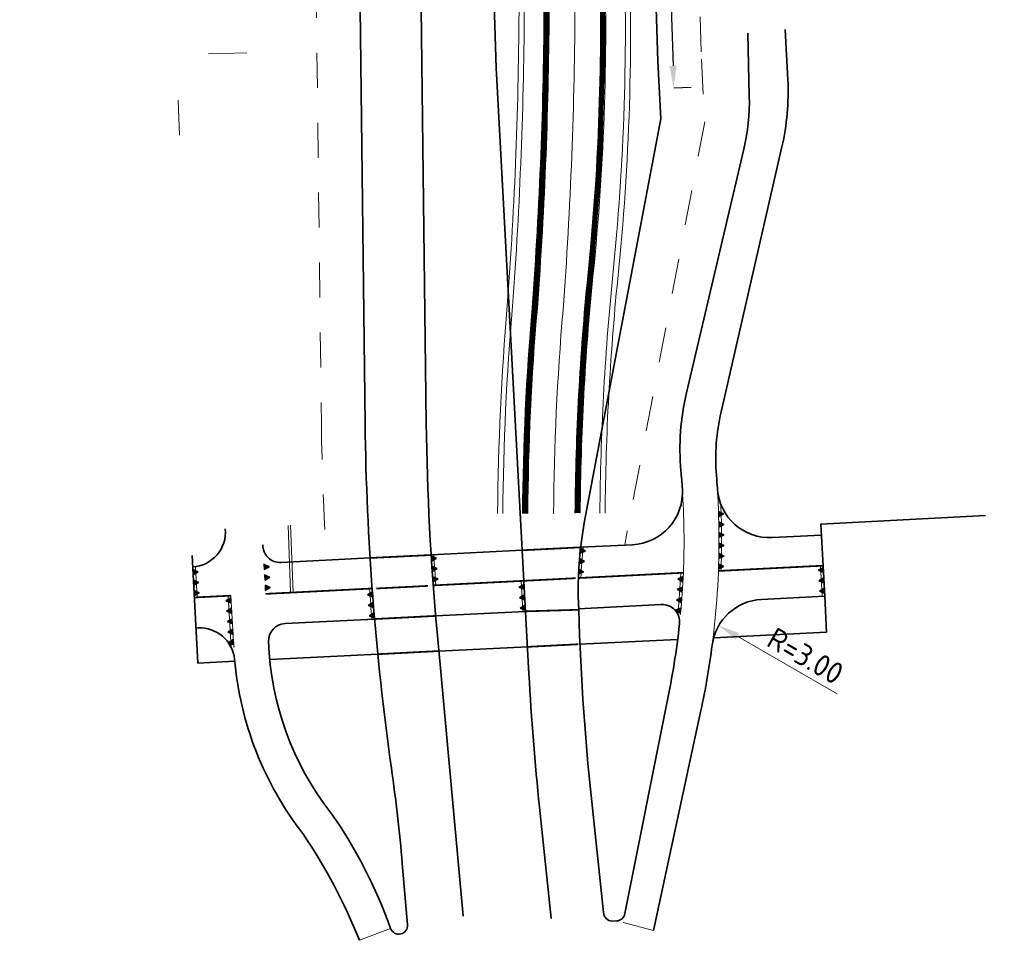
# Model space of a CAD drawing. Header units: metres. Extents: x 170926 to 172327, y 405849 to 407908.
# Tile 6 of 19: x 171383 to 171439, y 406506 to 406559. Entities that reach past the tile are written whole.
import ezdxf

# ---------------------------------------------------------------- set-up
doc = ezdxf.new("R2010")
doc.units = ezdxf.units.M
for name, pattern in [('VW-1-1_STREEP', [2, 1, -1]), ('VW-1-3_STREEP', [4, 1, -3]), ('VW-5050_STREEP', [1, 0.5, -0.5]), ('XX-HIDDEN', [4, 2, -2])]:
    doc.linetypes.add(name, pattern=pattern)
doc.layers.get('Defpoints').update_dxf_attribs({"color": 211, "lineweight": 25})
for name, color, linetype, lineweight in [('N-WE-VH-KANTVERHARDING-G', 210, 'Continuous', 35), ('N-WE-VW-MARKERING_DWARS-S-500', 7, 'Continuous', 25), ('N-WE-VW-MARKERING_DWARS_OVERSTEEK_KANALISATIESTREEP50_10-G', 7, 'VW-5050_STREEP', 13), ('N-WE-VW-MARKERING_LANGS_STREEP_11_10-G', 7, 'VW-1-1_STREEP', 13), ('N-WE-VW-MARKERING_LANGS_STREEP_13_30-G', 7, 'VW-1-3_STREEP', 25), ('N-WE-VW-MARKERING_LANGS_STREEP_DOORGETROKKEN_10-G', 7, 'Continuous', 13), ('X-XX-AL-M-500', 7, 'Continuous', 18)]:
    doc.layers.add(name, color=color, linetype=linetype, lineweight=lineweight)
doc.layers.add('N-WE-VW-OBSTAKELVRIJEZONE-G', color=140, linetype='XX-HIDDEN', lineweight=18, plot=False)
doc.layers.add('X-XX-AL-HULPLIJN-G', color=7, linetype='Continuous', lineweight=18, plot=False)
doc.styles.add('NLCS-ISO-M500-T25', font='NLCS-ISO.ttf', dxfattribs={"height": 1.25})
doc.dimstyles.new('NLCS-M500-T25-PIJL_L2_H1', dxfattribs={"dimscale": 0.5, "dimtxt": 2.5, "dimasz": 2.5, "dimexe": 2, "dimexo": 2, "dimgap": 0.7, "dimtad": 1, "dimzin": 0, "dimdsep": 46, "dimtxsty": 'NLCS-ISO-M500-T25', "dimcen": 0, "dimdle": 2, "dimclrd": 256, "dimclre": 256, "dimclrt": 256, "dimadec": 1, "dimazin": 0, "dimtfac": 1, "dimtdec": 3, "dimtofl": 0, "dimtmove": 0, "dimatfit": 3, "dimfxl": 2, "dimfxlon": 1, "dimtfillclr": 256, "dimtolj": 1, "dimtzin": 0, "dimlwd": -1, "dimlwe": -1, "dimarcsym": 0})

# ---------------------------------------------------------------- blocks, each defined once
blk = doc.blocks.new('*D1803')
at = {"layer": 'Defpoints', "transparency": 16777216}
for p, q in [((171418.7702794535, 406594.6577107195), (171419.7697955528, 406594.6888164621)), ((171418.8091616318, 406593.4083155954), (171419.9756269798, 406555.9264618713)), ((171420.0145091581, 406554.6770667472), (171421.0140252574, 406554.7081724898))]:
    blk.add_line(p, q, dxfattribs=at)
at = {"layer": 'Defpoints', "color": 0, "transparency": 16777216}
for p in [(171417.9041768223, 406594.630756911), (171419.1484065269, 406554.6501129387), (171420.0145091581, 406554.6770667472)]:
    blk.add_point(p, dxfattribs=at)
at = {"layer": 'Defpoints', "transparency": 16777216}
for points in [[(171419.0173941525, 406593.4147959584), (171418.6009291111, 406593.4018352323), (171418.7702794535, 406594.6577107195)], [(171420.1838595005, 406555.9329422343), (171419.7673944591, 406555.9199815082), (171420.0145091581, 406554.6770667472)]]:
    blk.add_solid(points, dxfattribs=at)
at = {"layer": 'Defpoints', "transparency": 16777216, "insert": (171420.3669225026, 406574.6977168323), "char_height": 1.25, "attachment_point": 5, "rotation": 271.78251529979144, "style": 'NLCS-ISO-M500-T25'}
blk.add_mtext('\\A1;40.00', dxfattribs=at)
blk = doc.blocks.new('*D1792')
at = {"layer": 'Defpoints', "color": 0, "transparency": 16777216}
for p in [(171422.5926974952, 406523.9068023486), (171425.1903251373, 406522.4060256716)]:
    blk.add_point(p, dxfattribs=at)
at = {"layer": 'X-XX-AL-M-500', "transparency": 16777216}
blk.add_line((171429.3681762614, 406519.9922765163), (171423.675042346, 406523.2814787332), dxfattribs=at)
blk.add_solid([(171423.7792629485, 406523.4618695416), (171423.5708217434, 406523.1010879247), (171422.5926974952, 406523.9068023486)], dxfattribs=at)
at = {"layer": 'X-XX-AL-M-500', "transparency": 16777216, "insert": (171427.5505341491, 406522.1684448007), "char_height": 1.25, "attachment_point": 5, "rotation": 329.98287034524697, "style": 'NLCS-ISO-M500-T25'}
blk.add_mtext('\\A1;R=3.00', dxfattribs=at)
blk = doc.blocks.new('N-SVW-MARKERING_DWARS_DRIEHOEK_30 30')
at = {"flags": 128}
blk.add_lwpolyline([(0.15, -0.15), (0.3, 0.15), (0, 0.15)], close=True, dxfattribs=at)
blk.add_solid([(0, 0.15), (0.3, 0.15), (0.15, -0.15), (0.3, 0.15)])

msp = doc.modelspace()

# ---------------------------------------------------------------- linework, layer by layer
at = {"layer": 'N-WE-VH-KANTVERHARDING-G'}
for p, q in [((171426.399, 406558.014), (171426.5427673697, 406555.1186123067)), ((171424.3387419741, 406554.1933454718), (171424.255, 406557.798)), ((171426.2050496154, 406551.2918280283), (171422.7233803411, 406536.1257297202)), ((171420.7425006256, 406537.2226993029), (171424.0230469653, 406551.1664328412)), ((171425.6559736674, 406528.9379277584), (171428.474526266, 406529.0806331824))]:
    msp.add_line(p, q, dxfattribs=at)
for points in [[(171841.2628136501, 406653.8245550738), (171750.4370611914, 406646.0173887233, 0.03465058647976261), (171641.0675047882, 406628.9257544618, -0.04533181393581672), (171533.3958664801, 406614.4445191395), (171432.2507597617, 406610.0834192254, 0.4107090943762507), (171417.9041768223, 406594.6307569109), (171419.1001323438, 406556.2012999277), (171419.2784932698, 406552.8976493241), (171414.9003149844, 406529.7834350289)], [(171413.0084383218, 406507.1385478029), (171412.3372924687, 406513.5080203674, -0.0127591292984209), (171411.7296897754, 406521.1380976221, -2.833878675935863e-06), (171411.729677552, 406521.1383240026), (171409.8578923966, 406555.8080484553), (171408.2636588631, 406607.0353122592)], [(171407.9738097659, 406507.2750385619), (171406.4779230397, 406523.5533231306, -0.01990766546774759), (171405.8593904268, 406535.4771584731), (171405.3265248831, 406579.8172859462, -0.005482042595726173), (171405.3034324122, 406601.7447851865), (171405.3332440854, 406604.7526709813)], [(170927.2152829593, 406574.3334782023), (171213.7401169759, 406598.868801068, -0.004675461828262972), (171251.0278306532, 406601.7108162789), (171268.8426529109, 406601.0433849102), (171286.6351195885, 406600.2170344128, -0.001470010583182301), (171298.3596676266, 406600.7571037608), (171385.0624813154, 406604.4954915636, -0.3787811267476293), (171400.5035309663, 406591.9814989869, -0.03840481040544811), (171401.8637031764, 406576.7026230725), (171402.3596431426, 406535.4350996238)], [(171418.85, 406506.46), (171421.5696758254, 406519.0382747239, 0.02048333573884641), (171422.2153859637, 406522.7929842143, -0.3624418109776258), (171425.038627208, 406525.4021878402), (171428.665738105, 406525.5858311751)], [(171414.5759560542, 406524.872454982), (171419.3010126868, 406525.1116881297, -0.4613891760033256), (171420.3457787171, 406524.0054208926, -0.02580758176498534), (171419.617, 406519.471), (171417.219, 406507.426, -0.3577253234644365), (171416.752, 406507.009), (171416.4955326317, 406506.9945511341, -0.3760122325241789), (171415.994, 406507.482), (171415.3207758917, 406513.822387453)], [(171402.8999024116, 406524.2812876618), (171397.7833142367, 406524.0222309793, 0.4097433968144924), (171396.8345032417, 406522.9882162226, 0.1584453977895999), (171400.4031467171, 406513.1990985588, -0.0669212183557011), (171403.8192618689, 406506.5824826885, 0.87904050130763), (171404.7883045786, 406506.7934737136)], [(171392.6860270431, 406523.76415152), (171392.8020034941, 406523.7700234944, -0.3981549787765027), (171394.8919681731, 406521.9836374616)], [(171394.8919681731, 406521.9836374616, 0.144989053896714), (171398.7933869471, 406512.011037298, -0.05420051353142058), (171402.0368446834, 406505.8989110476)], [(171404.7883045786, 406506.7934737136), (171404.4880101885, 406510.2841297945, 0.01373841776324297), (171403.866877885, 406515.7432375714)]]:
    msp.add_lwpolyline(points, format="xyb", dxfattribs=at)
at = {"layer": 'N-WE-VH-KANTVERHARDING-G', "flags": 128}
msp.add_lwpolyline([(171428.7579798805, 406523.5286708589), (171428.665738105, 406525.5858311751), (171428.438, 406529.71), (171437.8589903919, 406530.1952241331)], dxfattribs=at)
at = {"layer": 'N-WE-VH-KANTVERHARDING-G'}
for points in [[(171406.1389984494, 406527.9497687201), (171411.3476961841, 406528.2134889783)], [(171414.684700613, 406528.3824440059), (171417.665417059, 406528.5333599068)], [(171392.7930974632, 406521.7461958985), (171392.466, 406527.911)], [(171397.555969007, 406527.5152035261), (171402.6432440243, 406527.7727760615)], [(171406.3975172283, 406524.4583745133), (171411.5363840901, 406524.7185591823)], [(171414.6503591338, 406522.8376354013), (171420.2399169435, 406523.1114294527)], [(171422.3007227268, 406523.2123741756), (171428.7579798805, 406523.5286708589)], [(171406.5800178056, 406522.442324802), (171411.6458788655, 406522.690466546)], [(171396.9015433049, 406521.9682428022), (171403.0840613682, 406522.2710819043)], [(171394.9027044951, 406521.8621866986), (171392.7930974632, 406521.7461958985)]]:
    msp.add_lwpolyline(points, dxfattribs=at)
for centre, radius, start, end in [((171412.5599941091, 406554.4243127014), 13.99999999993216, 347.0706798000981, 2.842625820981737), ((171412.3419789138, 406553.9146411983), 11.99999999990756, 346.7607732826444, 1.330834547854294), ((171434.3704133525, 406534.0164562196), 14, 166.7607732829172, 185.1208808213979), ((171434.4191422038, 406533.4407428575), 12, 167.0706797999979, 184.5551800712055), ((171555.8485597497, 406537.2796805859), 153.5000000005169, 180.6885293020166, 188.0653544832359), ((171376.0853661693, 406528.7932431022), 44.5186181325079, 3.778809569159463, 5.120880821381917), ((171376.0853661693, 406528.7932431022), 46.5186181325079, 3.636574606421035, 4.55518007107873), ((171417.5137191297, 406531.529522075), 3, 272.8984531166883, 3.778809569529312), ((171425.5042757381, 406531.9340899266), 3, 183.6365746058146, 272.8984531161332), ((171434.550909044, 406526.0613182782), 20, 169.2743880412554, 181.4280562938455), ((171392.3715754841, 406529.2552756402), 2, 273.5534866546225, 5.202708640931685), ((171397.5054030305, 406528.5139242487), 1, 178.8710484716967, 272.8984531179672), ((171561.5114636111, 406529.2263746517), 146.9999999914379, 181.4280562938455, 186.0150117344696)]:
    msp.add_arc(centre, radius, start, end, dxfattribs=at)
at = {"layer": 'N-WE-VW-MARKERING_DWARS_OVERSTEEK_KANALISATIESTREEP50_10-G', "ltscale": 2, "const_width": 0.1, "flags": 128}
for points in [[(171411.3476961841, 406528.2134889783), (171414.6860643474, 406528.3825130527)], [(171402.6432440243, 406527.7727760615), (171406.1389984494, 406527.9418001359)], [(171411.5363840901, 406524.7185591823), (171414.5778206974, 406524.8099759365)], [(171402.9000209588, 406524.2778462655), (171406.3975172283, 406524.4583745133)], [(171403.0841799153, 406522.2676405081), (171406.5816761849, 406522.4481687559)], [(171411.6459974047, 406522.6870251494), (171414.5638720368, 406522.8376354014)]]:
    msp.add_lwpolyline(points, dxfattribs=at)
at = {"layer": 'N-WE-VW-MARKERING_LANGS_STREEP_11_10-G', "ltscale": 2, "const_width": 0.1, "flags": 128}
for points in [[(171411.4420401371, 406526.4660240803), (171414.4045278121, 406526.6160170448)], [(171402.9934963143, 406526.0253111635), (171405.9559839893, 406526.175304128)]]:
    msp.add_lwpolyline(points, dxfattribs=at)
at = {"layer": 'N-WE-VW-MARKERING_LANGS_STREEP_13_30-G', "ltscale": 2, "const_width": 0.3, "flags": 128}
for points in [[(171411.5153955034, 406530.3124453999, -0.01963361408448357), (171412.0627969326, 406542.0753444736, 0.01782548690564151), (171412.7414483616, 406559.596396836), (171411.9775903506, 406584.1413301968)], [(171414.5156747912, 406530.339059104, -0.02309625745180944), (171415.2449411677, 406543.8928128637, 0.03532212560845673), (171415.8707783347, 406563.5244275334), (171415.2260176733, 406584.2424238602)]]:
    msp.add_lwpolyline(points, format="xyb", dxfattribs=at)
at = {"layer": 'N-WE-VW-MARKERING_LANGS_STREEP_DOORGETROKKEN_10-G', "const_width": 0.1, "flags": 128}
for points in [[(171414.5583145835, 406526.623803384), (171420.5648887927, 406526.9279207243)], [(171422.5705351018, 406527.0294680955), (171428.5692484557, 406527.3331874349)], [(171406.2580538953, 406526.2035549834), (171411.4420401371, 406526.4660240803)], [(171396.6608689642, 406525.7176423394), (171402.7616023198, 406526.0265270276)], [(171392.5933041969, 406525.5116984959), (171394.6770842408, 406525.6172018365)]]:
    msp.add_lwpolyline(points, dxfattribs=at)
at = {"layer": 'N-WE-VW-OBSTAKELVRIJEZONE-G'}
for points in [[(171426.4019301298, 406605.7774707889, 0.2701819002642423), (171420.4029670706, 406594.7085212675), (171421.5980350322, 406556.3075841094), (171421.7911864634, 406552.7299796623), (171417.3566392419, 406529.318170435, 0.01168950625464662), (171417.2232085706, 406528.5109705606, 0.01168950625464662)], [(171391.2602365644, 406600.7089588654, -0.240755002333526), (171398.0377157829, 406591.5694850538, -0.03840481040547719), (171399.3638836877, 406576.6725810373), (171399.8598236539, 406535.4050575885, 0.01221352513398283), (171400.1374611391, 406527.7900141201)]]:
    msp.add_lwpolyline(points, format="xyb", dxfattribs=at)
at = {"layer": 'X-XX-AL-HULPLIJN-G'}
for points in [[(171409.9404367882, 406530.3238491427, -0.01961873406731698), (171410.4928136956, 406542.2012735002, 0.01778884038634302), (171411.1663718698, 406559.5743530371), (171410.4033524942, 406584.0923386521)], [(171410.2404289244, 406530.3216770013, -0.01962155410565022), (171410.7918585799, 406542.1772928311, 0.01779584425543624), (171411.4663866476, 406559.5785451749), (171410.703207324, 406584.1016703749)], [(171411.3653994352, 406530.3135314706, -0.01963218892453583), (171411.913274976, 406542.0873409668, 0.01782200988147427), (171412.5914411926, 406559.5942937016), (171411.8276629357, 406584.1366643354)], [(171411.6653915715, 406530.3113593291, -0.01963504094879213), (171412.2123188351, 406542.0633472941, 0.01782896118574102), (171412.8914555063, 406559.5985007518), (171412.1275177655, 406584.1459960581)], [(171413.140352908, 406530.3006796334, -0.0196491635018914), (171413.6826146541, 406541.9453383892, 0.01786297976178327), (171414.3665244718, 406559.6192307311), (171413.601804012, 406584.1918770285)], [(171414.3656790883, 406530.3401944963, -0.02309658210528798), (171415.0957086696, 406543.9079686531, 0.03532349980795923), (171415.7208687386, 406563.5191891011), (171415.0760902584, 406584.2377579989)], [(171414.665670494, 406530.3379237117, -0.02309593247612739), (171415.394173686, 406543.8776572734, 0.0353207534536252), (171416.0206879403, 406563.5296656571), (171415.3759450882, 406584.2470897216)], [(171415.7906382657, 406530.3294082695, -0.02309348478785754), (171416.5134182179, 406543.7639966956, 0.03531052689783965), (171417.145010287, 406563.5689418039), (171416.5004006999, 406584.2820836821)], [(171416.0906296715, 406530.3271374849, -0.02309282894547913), (171416.8118836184, 406543.7336890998, 0.03530781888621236), (171417.4448296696, 406563.5794125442), (171416.8002555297, 406584.2914154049)], [(171414.837999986, 406528.3902056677, 0.02222110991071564), (171414.7090980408, 406526.631437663, 0.02222110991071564)], [(171406.4079027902, 406526.2111419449, -0.002920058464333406), (171406.2888167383, 406527.957354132)]]:
    msp.add_lwpolyline(points, format="xyb", dxfattribs=at)
at = {"layer": 'X-XX-AL-HULPLIJN-G', "flags": 128}
for points in [[(171393.393, 406556.6192302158), (171395.597, 406556.666)], [(171391.6632453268, 406553.9676293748), (171391.7354415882, 406551.9689328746)], [(171428.5159284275, 406525.5782461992), (171428.4194387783, 406527.325602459)], [(171394.7025617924, 406522.645545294), (171394.527270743, 406525.6096166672)], [(171394.8523001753, 406522.6544006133), (171394.6770091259, 406525.6184719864)], [(171417.1168438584, 406506.9134993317), (171418.85, 406506.46)], [(171402.0368446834, 406505.8989110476), (171403.8192618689, 406506.5824826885)]]:
    msp.add_lwpolyline(points, dxfattribs=at)
at = {"layer": 'X-XX-AL-HULPLIJN-G'}
for points in [[(171397.9487344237, 406529.6358315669), (171398.0988067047, 406525.7904462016)], [(171398.0986203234, 406529.6416811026), (171398.2486926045, 406525.7962957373)], [(171392.7431127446, 406525.5192834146), (171392.6502828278, 406527.2688483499)], [(171411.3865751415, 406524.7109742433), (171411.2922311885, 406526.4584391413)]]:
    msp.add_lwpolyline(points, dxfattribs=at)
for centre, radius, start, end in [((171376.0853661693, 406528.7932431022), 44.5186181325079, 357.5986137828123, 3.778809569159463), ((171376.0853661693, 406528.7932431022), 46.5186181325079, 347.8952101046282, 3.636574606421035), ((171376.0853661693, 406528.7932431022), 46.66861813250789, 357.8434257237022, 2.52008075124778), ((171376.0853662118, 406528.7932430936), 44.3686180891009, 354.5129784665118, 357.5806447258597), ((171376.0853662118, 406528.7932430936), 44.5186180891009, 354.5129784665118, 357.598613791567), ((171555.8485597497, 406537.2796805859), 153.6500000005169, 184.2028758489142, 184.8557153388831)]:
    msp.add_arc(centre, radius, start, end, dxfattribs=at)

# ---------------------------------------------------------------- block references
at = {"layer": 'N-WE-VW-MARKERING_DWARS-S-500'}
for p, rotation in [((171422.7346494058, 406530.1364824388), 91.9153581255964), ((171422.7480630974, 406529.5366365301), 91.17872890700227), ((171422.7537639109, 406528.9366677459), 90.44209968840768), ((171414.7986041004, 406528.0282827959), 83.82384620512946), ((171422.7517509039, 406528.3366752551), 89.70547046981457), ((171406.311016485, 406527.6077803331), 93.63775841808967), ((171414.748181, 406527.4304282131), 85.55570855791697), ((171422.7420244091, 406527.7367582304), 88.96884125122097), ((171392.6742331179, 406526.8174573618), 93.03720059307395), ((171396.7393445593, 406527.1168993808), 92.89845311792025), ((171406.3509414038, 406527.009110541), 93.86717094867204), ((171414.715849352, 406526.8313228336), 87.28757091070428), ((171422.7245860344, 406527.1370158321), 88.23221203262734), ((171428.4249524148, 406527.2257545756), 273.1606838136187), ((171392.7060237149, 406526.2183001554), 93.03720059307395), ((171396.7696841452, 406526.5176669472), 92.89845311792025), ((171406.3932630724, 406526.410605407), 94.09658347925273), ((171420.4055423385, 406526.7205011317), 267.1756280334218), ((171428.4580342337, 406526.6266672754), 273.1606838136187), ((171392.7378143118, 406525.6191429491), 93.03720059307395), ((171396.8000237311, 406525.9184345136), 92.89845311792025), ((171411.3030132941, 406526.2587299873), 273.0903438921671), ((171420.3734609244, 406526.121364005), 266.4008131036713), ((171428.4911160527, 406526.0275799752), 273.1606838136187), ((171394.5345153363, 406525.4871147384), 273.3844506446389), ((171402.6265428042, 406525.8194875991), 274.3764219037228), ((171411.3353596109, 406525.6596025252), 273.0903438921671), ((171420.3332805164, 406525.5227154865), 265.6259981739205), ((171394.5699366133, 406524.8881612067), 273.3844506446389), ((171402.6724627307, 406525.2212477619), 274.6001607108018), ((171411.3677059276, 406525.0604750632), 273.0903438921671), ((171420.2850084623, 406524.9246650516), 264.8511832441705), ((171394.6053578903, 406524.289207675), 273.3844506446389), ((171402.7207184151, 406524.6231918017), 274.8238995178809), ((171394.6407791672, 406523.6902541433), 273.3844506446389), ((171394.6762004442, 406523.0913006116), 273.3844506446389)]:
    msp.add_blockref('N-SVW-MARKERING_DWARS_DRIEHOEK_30 30', p, dxfattribs=dict(at, rotation=rotation))

# ---------------------------------------------------------------- dimensions: what is measured, and where the dimension line sits
at = {"layer": 'Defpoints'}
dim = msp.add_aligned_dim(p1=(171417.9041768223, 406594.6307569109), p2=(171419.1484065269, 406554.6501129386), distance=0.8665219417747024, dimstyle='NLCS-M500-T25-PIJL_L2_H1', dxfattribs=at)
dim.commit()
dim.dimension.update_dxf_attribs({"geometry": '*D1803', "text_midpoint": (171420.3669225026, 406574.6977168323)})
at = {"layer": 'X-XX-AL-M-500'}
dim = msp.add_radius_dim(center=(171425.1903251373, 406522.4060256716), mpoint=(171422.5926974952, 406523.9068023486), dimstyle='NLCS-M500-T25-PIJL_L2_H1', override={"dimpost": 'R=<>'}, dxfattribs=at)
dim.commit()
dim.dimension.update_dxf_attribs({"geometry": '*D1792', "text_midpoint": (171427.0627817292, 406521.324215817), "dimtype": 164})

doc.saveas('drawing.dxf')
